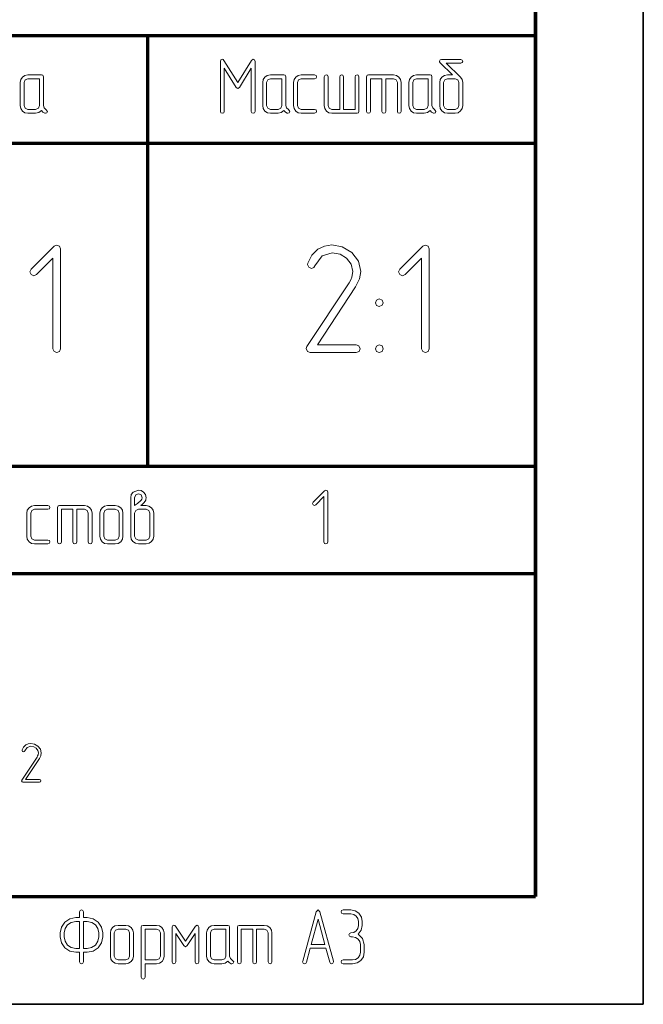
# Model space of a CAD drawing. Extents: x 0 to 420, y 0 to 297.
# Tile 10 of 13: x 391 to 420, y 0 to 46. Entities that reach past the tile are written whole.
import ezdxf

# ---------------------------------------------------------------- set-up
doc = ezdxf.new("R2010")
doc.units = 0

msp = doc.modelspace()

# ---------------------------------------------------------------- linework, layer by layer
at = {"color": 7, "lineweight": 35}
for p, q in [((420, 0), (420, 297)), ((0, 0), (420, 0))]:
    msp.add_line(p, q, dxfattribs=at)
at = {"color": 7, "lineweight": 70}
for p, q in [((415, 5), (415, 292)), ((415, 60), (415, 5)), ((295, 45), (415, 45)), ((397, 25), (397, 45)), ((365, 40), (415, 40)), ((365, 25), (415, 25)), ((295, 20), (415, 20)), ((20, 5), (415, 5)), ((230, 5), (415, 5))]:
    msp.add_line(p, q, dxfattribs=at)
at = {"color": 7, "lineweight": 13}
for points in [[(401.981, 41.471), (401.981, 43.792), (401.959, 43.869), (401.901, 43.898), (401.817, 43.84), (401.177, 42.805), (400.541, 43.84), (400.501, 43.883), (400.457, 43.898), (400.399, 43.869), (400.377, 43.792), (400.377, 41.471), (400.402, 41.405), (400.465, 41.383), (400.53, 41.405), (400.556, 41.471), (400.556, 43.474), (401.1, 42.586), (401.177, 42.531), (401.254, 42.586), (401.802, 43.478), (401.802, 41.471), (401.831, 41.405), (401.894, 41.383), (401.956, 41.405)], [(411.517, 43.065), (410.859, 43.704), (411.532, 43.704), (411.601, 43.734), (411.623, 43.792), (411.598, 43.854), (411.532, 43.883), (410.64, 43.883), (410.567, 43.861), (410.538, 43.807), (410.549, 43.766), (410.578, 43.73), (411.152, 43.167), (410.91, 43.167), (410.768, 43.141), (410.655, 43.065), (410.574, 42.948), (410.552, 42.812), (410.552, 41.742), (410.578, 41.603), (410.658, 41.489), (410.772, 41.409), (410.91, 41.383), (411.265, 41.383), (411.404, 41.409), (411.521, 41.489), (411.594, 41.603), (411.623, 41.742), (411.623, 42.812), (411.598, 42.944), (411.521, 43.057), (411.517, 43.061)], [(392.281, 41.555), (392.193, 41.628), (392.16, 41.742), (392.16, 43.079), (392.135, 43.145), (392.069, 43.167), (391.444, 43.167), (391.302, 43.141), (391.192, 43.061), (391.111, 42.944), (391.09, 42.812), (391.09, 41.742), (391.111, 41.599), (391.192, 41.486), (391.305, 41.405), (391.444, 41.383), (391.802, 41.383), (391.948, 41.413), (392.069, 41.504), (392.142, 41.435), (392.226, 41.383), (392.259, 41.38), (392.321, 41.405), (392.347, 41.471)], [(391.981, 41.742), (391.93, 41.614), (391.802, 41.562), (391.444, 41.562), (391.32, 41.614), (391.269, 41.742), (391.269, 42.812), (391.32, 42.937), (391.444, 42.988), (391.981, 42.988)], [(403.531, 41.555), (403.443, 41.628), (403.41, 41.742), (403.41, 43.079), (403.385, 43.145), (403.319, 43.167), (402.694, 43.167), (402.552, 43.141), (402.442, 43.061), (402.361, 42.944), (402.34, 42.812), (402.34, 41.742), (402.361, 41.599), (402.442, 41.486), (402.555, 41.405), (402.694, 41.383), (403.052, 41.383), (403.198, 41.413), (403.319, 41.504), (403.392, 41.435), (403.476, 41.383), (403.509, 41.38), (403.571, 41.405), (403.597, 41.471)], [(403.231, 41.742), (403.18, 41.614), (403.052, 41.562), (402.694, 41.562), (402.57, 41.614), (402.519, 41.742), (402.519, 42.812), (402.57, 42.937), (402.694, 42.988), (403.231, 42.988)], [(404.748, 41.383), (404.818, 41.413), (404.84, 41.471), (404.814, 41.537), (404.748, 41.562), (404.123, 41.562), (403.999, 41.614), (403.948, 41.742), (403.948, 42.812), (403.999, 42.937), (404.123, 42.988), (404.748, 42.988), (404.818, 43.017), (404.84, 43.079), (404.814, 43.141), (404.748, 43.167), (404.123, 43.167), (403.981, 43.141), (403.871, 43.061), (403.791, 42.944), (403.769, 42.812), (403.769, 41.742), (403.791, 41.599), (403.871, 41.486), (403.984, 41.405), (404.123, 41.383)], [(406.09, 41.562), (406.09, 43.079), (406.06, 43.145), (406.002, 43.167), (405.94, 43.141), (405.91, 43.079), (405.91, 41.562), (405.552, 41.562), (405.428, 41.614), (405.377, 41.742), (405.377, 43.079), (405.348, 43.145), (405.285, 43.167), (405.223, 43.141), (405.198, 43.079), (405.198, 41.742), (405.22, 41.599), (405.3, 41.486), (405.413, 41.405), (405.552, 41.383), (406.715, 41.383), (406.78, 41.405), (406.802, 41.471), (406.802, 43.079), (406.773, 43.145), (406.715, 43.167), (406.652, 43.141), (406.623, 43.079), (406.623, 41.562)], [(407.873, 42.988), (407.873, 41.471), (407.899, 41.405), (407.965, 41.383), (408.027, 41.405), (408.052, 41.471), (408.052, 42.988), (408.41, 42.988), (408.535, 42.937), (408.586, 42.812), (408.586, 41.471), (408.615, 41.405), (408.677, 41.383), (408.739, 41.405), (408.765, 41.471), (408.765, 42.812), (408.739, 42.948), (408.663, 43.065), (408.546, 43.141), (408.41, 43.167), (407.248, 43.167), (407.182, 43.145), (407.16, 43.079), (407.16, 41.471), (407.186, 41.405), (407.248, 41.383), (407.314, 41.405), (407.34, 41.471), (407.34, 42.988)], [(410.315, 41.555), (410.227, 41.628), (410.194, 41.742), (410.194, 43.079), (410.168, 43.145), (410.103, 43.167), (409.478, 43.167), (409.335, 43.141), (409.225, 43.061), (409.145, 42.944), (409.123, 42.812), (409.123, 41.742), (409.145, 41.599), (409.225, 41.486), (409.339, 41.405), (409.478, 41.383), (409.836, 41.383), (409.982, 41.413), (410.103, 41.504), (410.176, 41.435), (410.26, 41.383), (410.293, 41.38), (410.355, 41.405), (410.38, 41.471)], [(410.015, 41.742), (409.964, 41.614), (409.836, 41.562), (409.478, 41.562), (409.353, 41.614), (409.302, 41.742), (409.302, 42.812), (409.353, 42.937), (409.478, 42.988), (410.015, 42.988)], [(411.444, 41.742), (411.393, 41.614), (411.265, 41.562), (410.91, 41.562), (410.783, 41.614), (410.731, 41.742), (410.731, 42.812), (410.783, 42.937), (410.91, 42.988), (411.265, 42.988), (411.393, 42.937), (411.444, 42.812)], [(392.955, 30.442), (392.955, 35.084), (392.904, 35.216), (392.773, 35.26), (392.656, 35.208), (391.588, 34.141), (391.53, 34.017), (391.588, 33.893), (391.713, 33.834), (391.837, 33.893), (392.597, 34.66), (392.597, 30.442), (392.656, 30.311), (392.78, 30.267), (392.904, 30.311)], [(406.672, 30.267), (406.811, 30.325), (406.855, 30.442), (406.803, 30.574), (406.672, 30.625), (404.874, 30.625), (406.65, 33.315), (406.833, 33.688), (406.891, 34.039), (406.781, 34.514), (406.467, 34.916), (406.029, 35.179), (405.553, 35.267), (405.202, 35.216), (404.903, 35.069), (404.625, 34.799), (404.435, 34.419), (404.42, 34.353), (404.479, 34.229), (404.61, 34.178), (404.705, 34.214), (404.764, 34.295), (405.093, 34.762), (405.568, 34.901), (405.926, 34.836), (406.226, 34.653), (406.445, 34.368), (406.518, 34.039), (406.474, 33.776), (406.423, 33.651), (406.35, 33.512), (404.391, 30.545), (404.362, 30.457), (404.413, 30.325), (404.537, 30.267)], [(410.064, 30.442), (410.064, 35.084), (410.012, 35.216), (409.881, 35.26), (409.764, 35.208), (408.697, 34.141), (408.638, 34.017), (408.697, 33.893), (408.821, 33.834), (408.945, 33.893), (409.705, 34.66), (409.705, 30.442), (409.764, 30.311), (409.888, 30.267), (410.012, 30.311)], [(407.746, 32.767), (407.615, 32.708), (407.571, 32.584), (407.615, 32.46), (407.746, 32.409), (407.885, 32.467), (407.929, 32.584), (407.878, 32.708)], [(407.746, 30.625), (407.615, 30.567), (407.571, 30.442), (407.615, 30.318), (407.746, 30.267), (407.885, 30.325), (407.929, 30.442), (407.878, 30.574)], [(396.681, 23.167), (396.765, 23.233), (396.845, 23.302), (396.911, 23.419), (396.922, 23.463), (396.925, 23.525), (396.896, 23.675), (396.812, 23.792), (396.699, 23.858), (396.567, 23.88), (396.322, 23.792), (396.238, 23.675), (396.213, 23.525), (396.213, 22.812), (396.213, 21.742), (396.238, 21.603), (396.319, 21.489), (396.432, 21.409), (396.571, 21.383), (396.925, 21.383), (397.064, 21.409), (397.181, 21.489), (397.254, 21.603), (397.284, 21.742), (397.284, 22.812), (397.254, 22.948), (397.178, 23.065), (397.061, 23.141), (396.925, 23.167)], [(405.356, 21.471), (405.356, 23.792), (405.331, 23.858), (405.265, 23.88), (405.207, 23.854), (404.673, 23.321), (404.644, 23.258), (404.673, 23.196), (404.735, 23.167), (404.797, 23.196), (405.177, 23.58), (405.177, 21.471), (405.207, 21.405), (405.269, 21.383), (405.331, 21.405)], [(396.392, 23.167), (396.392, 23.525), (396.443, 23.657), (396.567, 23.704), (396.695, 23.657), (396.746, 23.525), (396.732, 23.463), (396.702, 23.416), (396.681, 23.394), (396.527, 23.262)], [(392.371, 21.383), (392.441, 21.413), (392.463, 21.471), (392.437, 21.537), (392.371, 21.562), (391.746, 21.562), (391.622, 21.614), (391.571, 21.742), (391.571, 22.812), (391.622, 22.937), (391.746, 22.988), (392.371, 22.988), (392.441, 23.017), (392.463, 23.079), (392.437, 23.141), (392.371, 23.167), (391.746, 23.167), (391.604, 23.141), (391.494, 23.061), (391.414, 22.944), (391.392, 22.812), (391.392, 21.742), (391.414, 21.599), (391.494, 21.486), (391.607, 21.405), (391.746, 21.383)], [(393.534, 22.988), (393.534, 21.471), (393.559, 21.405), (393.625, 21.383), (393.687, 21.405), (393.713, 21.471), (393.713, 22.988), (394.071, 22.988), (394.195, 22.937), (394.246, 22.812), (394.246, 21.471), (394.276, 21.405), (394.338, 21.383), (394.4, 21.405), (394.425, 21.471), (394.425, 22.812), (394.4, 22.948), (394.323, 23.065), (394.206, 23.141), (394.071, 23.167), (392.909, 23.167), (392.843, 23.145), (392.821, 23.079), (392.821, 21.471), (392.846, 21.405), (392.909, 21.383), (392.974, 21.405), (393, 21.471), (393, 22.988)], [(395.855, 21.742), (395.855, 22.812), (395.825, 22.948), (395.749, 23.065), (395.632, 23.141), (395.496, 23.167), (395.138, 23.167), (394.996, 23.141), (394.886, 23.061), (394.806, 22.944), (394.784, 22.812), (394.784, 21.742), (394.806, 21.599), (394.886, 21.486), (394.999, 21.405), (395.138, 21.383), (395.496, 21.383), (395.632, 21.405), (395.749, 21.486), (395.825, 21.599)], [(395.675, 21.742), (395.624, 21.614), (395.496, 21.562), (395.138, 21.562), (395.014, 21.614), (394.963, 21.742), (394.963, 22.812), (395.014, 22.937), (395.138, 22.988), (395.496, 22.988), (395.624, 22.937), (395.675, 22.812)], [(397.105, 21.742), (397.053, 21.614), (396.925, 21.562), (396.571, 21.562), (396.443, 21.614), (396.392, 21.742), (396.392, 22.812), (396.443, 22.937), (396.571, 22.988), (396.925, 22.988), (397.053, 22.937), (397.105, 22.812)], [(391.982, 10.316), (392.032, 10.337), (392.047, 10.379), (392.029, 10.426), (391.982, 10.445), (391.334, 10.445), (391.974, 11.413), (392.039, 11.547), (392.061, 11.674), (392.021, 11.845), (391.908, 11.989), (391.75, 12.084), (391.579, 12.116), (391.453, 12.097), (391.345, 12.045), (391.245, 11.947), (391.176, 11.811), (391.171, 11.787), (391.192, 11.742), (391.239, 11.724), (391.274, 11.737), (391.295, 11.766), (391.413, 11.934), (391.584, 11.984), (391.713, 11.961), (391.821, 11.895), (391.9, 11.792), (391.926, 11.674), (391.911, 11.579), (391.892, 11.534), (391.866, 11.484), (391.161, 10.416), (391.15, 10.384), (391.168, 10.337), (391.213, 10.316)], [(393.841, 2.417), (393.841, 1.971), (393.867, 1.905), (393.929, 1.883), (393.995, 1.905), (394.02, 1.971), (394.02, 2.417), (394.196, 2.417), (394.474, 2.472), (394.704, 2.629), (394.857, 2.859), (394.912, 3.133), (394.912, 3.312), (394.857, 3.587), (394.704, 3.817), (394.47, 3.97), (394.196, 4.025), (394.02, 4.025), (394.02, 4.292), (393.991, 4.358), (393.929, 4.383), (393.871, 4.358), (393.841, 4.292), (393.841, 4.025), (393.662, 4.025), (393.385, 3.97), (393.154, 3.813), (392.997, 3.583), (392.946, 3.312), (392.946, 3.133), (393.001, 2.856), (393.162, 2.625), (393.388, 2.468), (393.662, 2.417)], [(404.543, 2.6), (404.55, 2.6), (405.263, 2.6), (405.27, 2.6), (405.446, 1.953), (405.479, 1.902), (405.53, 1.883), (405.592, 1.909), (405.618, 1.971), (405.618, 1.997), (404.993, 4.299), (404.905, 4.38), (404.821, 4.299), (404.196, 1.997), (404.192, 1.971), (404.218, 1.909), (404.284, 1.883), (404.338, 1.902), (404.368, 1.953)], [(406.762, 3.25), (406.908, 3.437), (406.959, 3.667), (406.959, 3.846), (406.919, 4.051), (406.806, 4.226), (406.63, 4.343), (406.425, 4.383), (406.067, 4.383), (406.001, 4.354), (405.98, 4.292), (406.001, 4.23), (406.067, 4.204), (406.425, 4.204), (406.564, 4.175), (406.678, 4.098), (406.754, 3.981), (406.784, 3.846), (406.784, 3.667), (406.754, 3.528), (406.678, 3.415), (406.561, 3.334), (406.425, 3.312), (406.36, 3.283), (406.334, 3.221), (406.36, 3.159), (406.425, 3.133), (406.513, 3.133), (406.652, 3.104), (406.769, 3.027), (406.846, 2.91), (406.871, 2.775), (406.871, 2.417), (406.846, 2.278), (406.769, 2.165), (406.652, 2.084), (406.513, 2.062), (406.067, 2.062), (406.001, 2.033), (405.98, 1.971), (406.001, 1.909), (406.067, 1.883), (406.513, 1.883), (406.718, 1.92), (406.893, 2.041), (407.01, 2.212), (407.05, 2.417), (407.05, 2.775), (406.966, 3.057)], [(393.841, 2.596), (393.662, 2.596), (393.454, 2.636), (393.282, 2.753), (393.165, 2.925), (393.125, 3.133), (393.125, 3.312), (393.165, 3.517), (393.282, 3.689), (393.454, 3.806), (393.662, 3.846), (393.841, 3.846)], [(394.02, 3.846), (394.196, 3.846), (394.401, 3.806), (394.576, 3.689), (394.693, 3.514), (394.733, 3.312), (394.733, 3.133), (394.693, 2.925), (394.572, 2.753), (394.397, 2.633), (394.196, 2.596), (394.02, 2.596)], [(396.341, 2.242), (396.341, 3.312), (396.312, 3.448), (396.235, 3.565), (396.118, 3.641), (395.983, 3.667), (395.625, 3.667), (395.482, 3.641), (395.373, 3.561), (395.292, 3.444), (395.27, 3.312), (395.27, 2.242), (395.292, 2.099), (395.373, 1.986), (395.486, 1.905), (395.625, 1.883), (395.983, 1.883), (396.118, 1.905), (396.235, 1.986), (396.312, 2.099)], [(396.879, 1.883), (397.416, 1.883), (397.551, 1.905), (397.668, 1.986), (397.741, 2.103), (397.77, 2.242), (397.77, 3.312), (397.741, 3.448), (397.664, 3.565), (397.548, 3.641), (397.416, 3.667), (396.787, 3.667), (396.721, 3.645), (396.7, 3.579), (396.7, 1.258), (396.729, 1.193), (396.787, 1.171), (396.849, 1.193), (396.879, 1.258)], [(399.379, 1.971), (399.379, 3.579), (399.349, 3.645), (399.291, 3.671), (399.214, 3.63), (398.754, 2.94), (398.293, 3.63), (398.257, 3.66), (398.22, 3.671), (398.154, 3.641), (398.129, 3.579), (398.129, 1.971), (398.154, 1.905), (398.216, 1.883), (398.282, 1.905), (398.308, 1.971), (398.308, 3.283), (398.677, 2.724), (398.754, 2.673), (398.827, 2.724), (399.2, 3.283), (399.2, 1.971), (399.225, 1.905), (399.287, 1.883), (399.353, 1.905)], [(400.925, 2.055), (400.837, 2.128), (400.804, 2.242), (400.804, 3.579), (400.779, 3.645), (400.713, 3.667), (400.088, 3.667), (399.945, 3.641), (399.836, 3.561), (399.755, 3.444), (399.733, 3.312), (399.733, 2.242), (399.755, 2.099), (399.836, 1.986), (399.949, 1.905), (400.088, 1.883), (400.446, 1.883), (400.592, 1.913), (400.713, 2.004), (400.786, 1.935), (400.87, 1.883), (400.903, 1.88), (400.965, 1.905), (400.991, 1.971)], [(401.875, 3.488), (401.875, 1.971), (401.901, 1.905), (401.966, 1.883), (402.029, 1.905), (402.054, 1.971), (402.054, 3.488), (402.412, 3.488), (402.537, 3.437), (402.588, 3.312), (402.588, 1.971), (402.617, 1.905), (402.679, 1.883), (402.741, 1.905), (402.767, 1.971), (402.767, 3.312), (402.741, 3.448), (402.664, 3.565), (402.548, 3.641), (402.412, 3.667), (401.25, 3.667), (401.184, 3.645), (401.162, 3.579), (401.162, 1.971), (401.188, 1.905), (401.25, 1.883), (401.316, 1.905), (401.341, 1.971), (401.341, 3.488)], [(405.223, 2.779), (404.591, 2.779), (404.905, 3.952)], [(396.162, 2.242), (396.111, 2.114), (395.983, 2.062), (395.625, 2.062), (395.501, 2.114), (395.45, 2.242), (395.45, 3.312), (395.501, 3.437), (395.625, 3.488), (395.983, 3.488), (396.111, 3.437), (396.162, 3.312)], [(396.879, 2.059), (396.879, 3.488), (397.416, 3.488), (397.54, 3.437), (397.591, 3.312), (397.591, 2.242), (397.537, 2.114), (397.416, 2.059)], [(400.625, 2.242), (400.574, 2.114), (400.446, 2.062), (400.088, 2.062), (399.963, 2.114), (399.912, 2.242), (399.912, 3.312), (399.963, 3.437), (400.088, 3.488), (400.625, 3.488)]]:
    msp.add_lwpolyline(points, close=True, dxfattribs=at)

doc.saveas('drawing.dxf')
